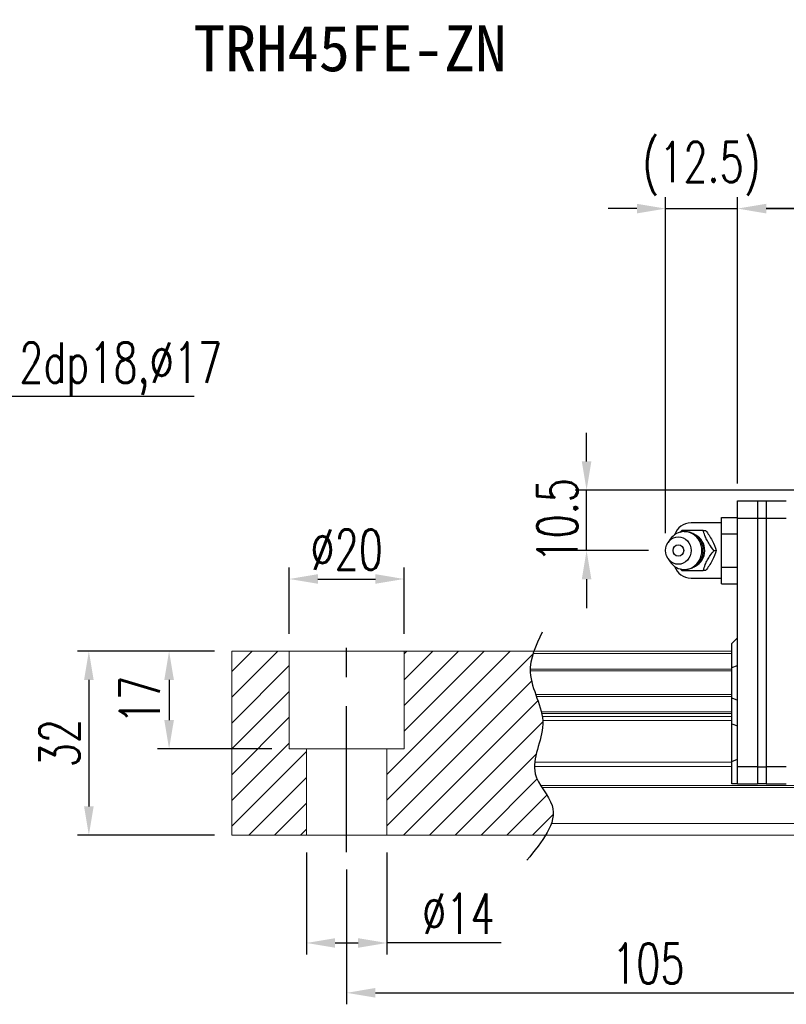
# Model space of a CAD drawing. Header units: millimetres. Extents: x 65 to 594, y 163 to 334.
# Tile 2 of 53: x 243 to 377, y 163 to 334. Entities that reach past the tile are written whole.
import ezdxf
from ezdxf import colors
from ezdxf.entities.mleader import LeaderData, LeaderLine
from ezdxf.enums import TextEntityAlignment as Align
from ezdxf.math import Vec2, Vec3

# ---------------------------------------------------------------- set-up
doc = ezdxf.new("R2010")
doc.units = ezdxf.units.MM
doc.header["$LTSCALE"] = 2
doc.header["$PDSIZE"] = -1
doc.linetypes.add('CENTER', pattern=[10.16, 6.35, -1.27, 1.27, -1.27])
for name, color, linetype in [('2', 7, 'Continuous'), ('CHA', 2, 'Continuous'), ('CL', 1, 'CENTER'), ('DIM', 4, 'Continuous'), ('OUT', 3, 'Continuous')]:
    doc.layers.add(name, color=color, linetype=linetype)
doc.styles.add('DIM-7', font='SIMPLEX.shx', dxfattribs={"width": 0.7, "bigfont": 'chineset.shx'})
doc.styles.add('T', font='kaiu.ttf')
doc.dimstyles.new('CNS', dxfattribs={"dimtxt": 3.5, "dimasz": 2.5, "dimexe": 1, "dimexo": 1.5, "dimgap": 0.09, "dimtad": 0, "dimdsep": 46, "dimtxsty": 'DIM-7', "dimcen": 0.09, "dimclrd": 1, "dimclre": 1, "dimclrt": 4, "dimadec": 0, "dimazin": 0, "dimtfac": 1, "dimtix": 1, "dimtmove": 2, "dimatfit": 3, "dimfxl": 1, "dimtvp": 0.971429, "dimtolj": 1, "dimarcsym": 0})

# ---------------------------------------------------------------- blocks, each defined once
blk = doc.blocks.new('*D1')
at = {"color": 7, "lineweight": -2, "transparency": 16777216}
for p, q in [((300.38, 186.53), (300.38, 163.09)), ((405.38, 186.53), (405.38, 163.09)), ((305.38, 165.09), (400.38, 165.09))]:
    blk.add_line(p, q, dxfattribs=at)
at = {"color": 7, "transparency": 16777216}
for points in [[(305.38, 165.93), (305.38, 164.26), (300.38, 165.09)], [(400.38, 165.93), (400.38, 164.26), (405.38, 165.09)]]:
    blk.add_solid(points, dxfattribs=at)
at = {"layer": 'DEFPOINTS', "color": 0, "transparency": 16777216}
for p in [(300.38, 189.53), (405.38, 189.53), (405.38, 165.09)]:
    blk.add_point(p, dxfattribs=at)
at = {"color": 7, "transparency": 16777216, "insert": (352.88, 170.19), "char_height": 7, "attachment_point": 5, "style": 'DIM-7'}
blk.add_mtext('\\A1;105', dxfattribs=at)
blk = doc.blocks.new('*D8')
at = {"color": 7, "lineweight": -2, "transparency": 16777216}
for p, q in [((290.38, 227.53), (290.38, 239.08)), ((310.38, 227.53), (310.38, 239.08)), ((295.38, 237.08), (305.38, 237.08))]:
    blk.add_line(p, q, dxfattribs=at)
at = {"color": 7, "transparency": 16777216}
for points in [[(295.38, 237.92), (295.38, 236.25), (290.38, 237.08)], [(305.38, 237.92), (305.38, 236.25), (310.38, 237.08)]]:
    blk.add_solid(points, dxfattribs=at)
at = {"layer": 'DEFPOINTS', "color": 0, "transparency": 16777216}
for p in [(310.38, 237.08), (290.38, 224.53), (310.38, 224.53)]:
    blk.add_point(p, dxfattribs=at)
at = {"color": 7, "transparency": 16777216, "insert": (300.38, 242.18), "char_height": 7, "attachment_point": 5, "style": 'DIM-7'}
blk.add_mtext('\\A1;%%C20', dxfattribs=at)
blk = doc.blocks.new('*D9')
at = {"color": 7, "lineweight": -2, "transparency": 16777216}
for p, q in [((277.38, 224.53), (267.48, 224.53)), ((269.48, 219.53), (269.48, 212.53)), ((287.38, 207.53), (267.48, 207.53))]:
    blk.add_line(p, q, dxfattribs=at)
at = {"color": 7, "transparency": 16777216}
for points in [[(268.65, 219.53), (270.32, 219.53), (269.48, 224.53)], [(268.65, 212.53), (270.32, 212.53), (269.48, 207.53)]]:
    blk.add_solid(points, dxfattribs=at)
at = {"layer": 'DEFPOINTS', "color": 0, "transparency": 16777216}
for p in [(280.38, 224.53), (269.48, 207.53), (290.38, 207.53)]:
    blk.add_point(p, dxfattribs=at)
at = {"color": 7, "transparency": 16777216, "insert": (264.38, 216.03), "char_height": 7, "attachment_point": 5, "rotation": 90, "style": 'DIM-7'}
blk.add_mtext('\\A1;17', dxfattribs=at)
blk = doc.blocks.new('*D10')
at = {"color": 7, "lineweight": -2, "transparency": 16777216}
for p, q in [((277.38, 224.53), (253.52, 224.53)), ((255.52, 219.53), (255.52, 197.53)), ((277.38, 192.53), (253.52, 192.53))]:
    blk.add_line(p, q, dxfattribs=at)
at = {"color": 7, "transparency": 16777216}
for points in [[(254.69, 219.53), (256.36, 219.53), (255.52, 224.53)], [(254.69, 197.53), (256.36, 197.53), (255.52, 192.53)]]:
    blk.add_solid(points, dxfattribs=at)
at = {"layer": 'DEFPOINTS', "color": 0, "transparency": 16777216}
for p in [(280.38, 224.53), (255.52, 192.53), (280.38, 192.53)]:
    blk.add_point(p, dxfattribs=at)
at = {"color": 7, "transparency": 16777216, "insert": (250.42, 208.53), "char_height": 7, "attachment_point": 5, "rotation": 90, "style": 'DIM-7'}
blk.add_mtext('\\A1;32', dxfattribs=at)
blk = doc.blocks.new('*D14')
at = {"color": 7, "lineweight": -2, "transparency": 16777216}
for p, q in [((368.38, 253.68), (368.38, 303.52)), ((552.38, 253.68), (552.38, 303.52)), ((547.38, 301.52), (373.38, 301.52))]:
    blk.add_line(p, q, dxfattribs=at)
at = {"color": 7, "transparency": 16777216}
for points in [[(373.38, 302.35), (373.38, 300.68), (368.38, 301.52)], [(547.38, 302.35), (547.38, 300.68), (552.38, 301.52)]]:
    blk.add_solid(points, dxfattribs=at)
at = {"layer": 'DEFPOINTS', "color": 0, "transparency": 16777216}
for p in [(368.38, 301.52), (368.38, 250.68), (552.38, 250.68)]:
    blk.add_point(p, dxfattribs=at)
at = {"color": 7, "transparency": 16777216, "insert": (460.38, 306.62), "char_height": 7, "attachment_point": 5, "style": 'DIM-7'}
blk.add_mtext('\\A1;184', dxfattribs=at)
blk = doc.blocks.new('*D23')
at = {"layer": 'DEFPOINTS', "color": 0, "transparency": 16777216}
for p in [(342.13, 252.53), (390.38, 252.53), (355.88, 242.03)]:
    blk.add_point(p, dxfattribs=at)
at = {"layer": 'DIM', "color": 7, "lineweight": -2, "transparency": 16777216}
for p, q in [((342.13, 257.53), (342.13, 262.53)), ((387.38, 252.53), (340.13, 252.53)), ((342.13, 242.03), (342.13, 252.53)), ((352.88, 242.03), (340.13, 242.03)), ((342.13, 237.03), (342.13, 232.03))]:
    blk.add_line(p, q, dxfattribs=at)
at = {"layer": 'DIM', "color": 7, "transparency": 16777216}
for points in [[(341.29, 257.53), (342.96, 257.53), (342.13, 252.53)], [(341.29, 237.03), (342.96, 237.03), (342.13, 242.03)]]:
    blk.add_solid(points, dxfattribs=at)
at = {"layer": 'DIM', "color": 7, "transparency": 16777216, "insert": (337.03, 247.28), "char_height": 7, "attachment_point": 5, "rotation": 90, "style": 'DIM-7'}
blk.add_mtext('\\A1;10.5', dxfattribs=at)
blk = doc.blocks.new('*D24')
at = {"color": 7, "lineweight": -2, "transparency": 16777216}
for p, q in [((355.88, 245.03), (355.88, 303.52)), ((368.38, 253.68), (368.38, 303.52)), ((350.88, 301.52), (345.88, 301.52)), ((355.88, 301.52), (368.38, 301.52)), ((373.38, 301.52), (378.38, 301.52))]:
    blk.add_line(p, q, dxfattribs=at)
at = {"color": 7, "transparency": 16777216}
for points in [[(350.88, 302.35), (350.88, 300.68), (355.88, 301.52)], [(373.38, 302.35), (373.38, 300.68), (368.38, 301.52)]]:
    blk.add_solid(points, dxfattribs=at)
at = {"layer": 'DEFPOINTS', "color": 0, "transparency": 16777216}
for p in [(368.38, 301.52), (368.38, 250.68), (355.88, 242.03)]:
    blk.add_point(p, dxfattribs=at)
at = {"color": 7, "transparency": 16777216, "insert": (362.13, 308.45), "char_height": 7, "attachment_point": 5, "style": 'DIM-7'}
blk.add_mtext('\\A1;(12.5)', dxfattribs=at)
blk = doc.blocks.new('*D27')
at = {"color": 7, "lineweight": -2, "transparency": 16777216}
for p, q in [((293.38, 189.53), (293.38, 171.76)), ((307.38, 189.53), (307.38, 171.76)), ((298.38, 173.76), (302.38, 173.76)), ((327.25, 173.76), (307.38, 173.76))]:
    blk.add_line(p, q, dxfattribs=at)
at = {"color": 7, "transparency": 16777216}
for points in [[(298.38, 174.59), (298.38, 172.93), (293.38, 173.76)], [(302.38, 174.59), (302.38, 172.93), (307.38, 173.76)]]:
    blk.add_solid(points, dxfattribs=at)
at = {"layer": 'DEFPOINTS', "color": 0, "transparency": 16777216}
for p in [(293.38, 192.53), (307.38, 192.53), (307.38, 173.76)]:
    blk.add_point(p, dxfattribs=at)
at = {"color": 7, "transparency": 16777216, "insert": (319.81, 178.86), "char_height": 7, "attachment_point": 5, "style": 'DIM-7'}
blk.add_mtext('\\A1;%%C14', dxfattribs=at)

msp = doc.modelspace()

# ---------------------------------------------------------------- hatches: boundary and pattern name
at = {"layer": 'DIM'}
h = msp.add_hatch(dxfattribs=at)
h.set_pattern_fill('ANSI31', color=0, style=0)
h.set_pattern_definition([(45, (-23.5682, 51.7507), (-2.245064, 2.245064), [])])
edge = h.paths.add_edge_path()
edge.add_spline(control_points=[(333.281, 216.963), (332.817, 218.264), (332.356, 219.64), (332.312, 221.018), (332.311, 221.102)], knot_values=[7.0410379, 7.0410379, 7.0410379, 7.0410379, 11.0834181, 11.3490412, 11.3490412, 11.3490412, 11.3490412], degree=3, periodic=0)
edge.add_spline(control_points=[(332.311, 221.102), (332.31, 221.2), (332.31, 221.298), (332.313, 221.396)], knot_values=[6.7346274, 6.7346274, 6.7346274, 6.7346274, 7.0410379, 7.0410379, 7.0410379, 7.0410379], degree=3, periodic=0)
edge.add_spline(control_points=[(332.313, 221.396), (332.337, 222.3), (332.527, 223.204), (332.814, 224.108)], knot_values=[3.908874, 3.908874, 3.908874, 3.908874, 6.7346274, 6.7346274, 6.7346274, 6.7346274], degree=3, periodic=0)
edge.add_spline(control_points=[(332.814, 224.108), (332.859, 224.249), (332.906, 224.391), (332.955, 224.533)], knot_values=[3.466366, 3.466366, 3.466366, 3.466366, 3.908874, 3.908874, 3.908874, 3.908874], degree=3, periodic=0)
edge.add_line((332.952, 224.533), (310.38, 224.533))
edge.add_line((310.38, 224.533), (310.38, 207.533))
edge.add_line((310.38, 207.533), (307.38, 207.533))
edge.add_line((307.38, 207.533), (307.38, 192.533))
edge.add_line((307.38, 192.533), (335.023, 192.533))
edge.add_spline(control_points=[(335.023, 192.533), (335.427, 193.203), (335.758, 193.87), (335.983, 194.533)], knot_values=[35.0876755, 35.0876755, 35.0876755, 35.0876755, 37.2888756, 37.2888756, 37.2888756, 37.2888756], degree=3, periodic=0)
edge.add_spline(control_points=[(335.983, 194.533), (336.342, 195.586), (336.524, 197.71), (335.024, 199.758), (334.343, 200.826)], knot_values=[27.949439, 27.949439, 27.949439, 27.949439, 31.4503537, 35.0876755, 35.0876755, 35.0876755, 35.0876755], degree=3, periodic=0)
edge.add_spline(control_points=[(334.343, 200.826), (334.268, 200.943), (334.194, 201.061), (334.122, 201.179)], knot_values=[27.5490533, 27.5490533, 27.5490533, 27.5490533, 27.949439, 27.949439, 27.949439, 27.949439], degree=3, periodic=0)
edge.add_spline(control_points=[(334.122, 201.179), (333.72, 201.837), (333.157, 202.917), (333.044, 204.051), (333.048, 204.49)], knot_values=[23.9494384, 23.9494384, 23.9494384, 23.9494384, 26.1777675, 27.5490533, 27.5490533, 27.5490533, 27.5490533], degree=3, periodic=0)
edge.add_spline(control_points=[(333.048, 204.49), (333.051, 204.724), (333.067, 204.96), (333.094, 205.197)], knot_values=[23.2175338, 23.2175338, 23.2175338, 23.2175338, 23.9494384, 23.9494384, 23.9494384, 23.9494384], degree=3, periodic=0)
edge.add_spline(control_points=[(333.094, 205.197), (333.337, 207.338), (334.582, 209.833), (334.507, 212.249), (334.49, 212.471)], knot_values=[15.9420699, 15.9420699, 15.9420699, 15.9420699, 22.5462419, 23.2175338, 23.2175338, 23.2175338, 23.2175338], degree=3, periodic=0)
edge.add_spline(control_points=[(334.49, 212.471), (334.472, 212.708), (334.444, 212.943), (334.406, 213.178)], knot_values=[15.228195, 15.228195, 15.228195, 15.228195, 15.9420699, 15.9420699, 15.9420699, 15.9420699], degree=3, periodic=0)
edge.add_spline(control_points=[(334.406, 213.178), (334.379, 213.346), (334.348, 213.512), (334.312, 213.679)], knot_values=[14.7203513, 14.7203513, 14.7203513, 14.7203513, 15.228195, 15.228195, 15.228195, 15.228195], degree=3, periodic=0)
edge.add_spline(control_points=[(334.312, 213.679), (334.293, 213.772), (334.272, 213.865), (334.25, 213.957)], knot_values=[14.4372251, 14.4372251, 14.4372251, 14.4372251, 14.7203513, 14.7203513, 14.7203513, 14.7203513], degree=3, periodic=0)
edge.add_spline(control_points=[(334.25, 213.957), (334.033, 214.869), (333.708, 215.771), (333.387, 216.669)], knot_values=[11.6531458, 11.6531458, 11.6531458, 11.6531458, 14.4372251, 14.4372251, 14.4372251, 14.4372251], degree=3, periodic=0)
edge.add_spline(control_points=[(333.387, 216.669), (333.351, 216.767), (333.316, 216.865), (333.281, 216.963)], knot_values=[11.3490412, 11.3490412, 11.3490412, 11.3490412, 11.6531458, 11.6531458, 11.6531458, 11.6531458], degree=3, periodic=0)
edge.add_line((333.281, 216.963), (333.281, 216.963))
h.paths.add_polyline_path([(290.38, 224.533), (280.38, 224.533), (280.38, 192.533), (293.38, 192.533), (293.38, 207.533), (290.38, 207.533)])

# ---------------------------------------------------------------- linework, layer by layer
at = {"layer": '2', "color": 0, "linetype": 'Continuous'}
for p, q in [((368.38, 250.683), (371.88, 250.683)), ((368.38, 247.683), (368.38, 250.683)), ((371.88, 250.683), (371.88, 247.683)), ((371.88, 250.683), (373.38, 250.683)), ((373.38, 250.683), (373.38, 247.683)), ((373.38, 250.683), (376.88, 250.683)), ((365.58, 246.833), (360.297, 246.833)), ((365.58, 247.806), (368.38, 247.806)), ((365.58, 244.919), (365.58, 247.806)), ((368.38, 204.433), (368.38, 247.683)), ((368.38, 247.683), (371.88, 247.683)), ((371.88, 247.683), (371.88, 204.433)), ((371.88, 247.683), (373.38, 247.683)), ((373.38, 247.683), (373.38, 204.433)), ((373.38, 247.683), (376.88, 247.683)), ((356.677, 243.992), (356.313, 243.457)), ((365.58, 244.919), (368.38, 244.919)), ((365.58, 239.146), (365.58, 244.919)), ((356.313, 240.608), (356.677, 240.074)), ((365.58, 236.259), (365.58, 239.146)), ((365.58, 239.146), (368.38, 239.146)), ((360.297, 237.233), (365.58, 237.233)), ((365.58, 236.259), (368.38, 236.259)), ((367.38, 225.833), (368.38, 226.833)), ((367.38, 221.685), (367.38, 225.833)), ((367.38, 221.685), (368.38, 222.049)), ((367.38, 216.38), (367.38, 221.685)), ((367.38, 216.38), (368.38, 216.016)), ((367.38, 211.911), (367.38, 216.38)), ((367.38, 205.321), (367.38, 211.911)), ((367.38, 211.911), (368.38, 211.547)), ((367.38, 205.321), (368.38, 205.735)), ((367.38, 201.433), (367.38, 205.321)), ((371.88, 204.433), (368.38, 204.433)), ((368.38, 201.433), (368.38, 204.433)), ((371.88, 204.433), (373.38, 204.433)), ((371.88, 204.433), (371.88, 201.433)), ((373.38, 204.433), (373.38, 201.433)), ((376.88, 204.433), (373.38, 204.433)), ((376.88, 204.383), (376.88, 204.433)), ((368.38, 201.433), (367.38, 201.433)), ((368.38, 201.433), (371.88, 201.433)), ((373.38, 201.433), (371.88, 201.433)), ((373.38, 201.433), (376.88, 201.433))]:
    msp.add_line(p, q, dxfattribs=at)
for centre, start, end in [((360.297, 243.833), 89.99998, 161.42204), ((360.297, 240.233), 198.57796, 270.00002)]:
    msp.add_arc(centre, 3, start, end, dxfattribs=at)
for centre, major_axis, start_param, end_param in [((359.131, 242.033), (0, -3.3), 3.1415926, 4.0769035), ((359.131, 242.033), (0, -3.3), 0, 3.1415927), ((359.946, 242.033), (0, -2.962), 0.4233297, 2.6987264), ((359.131, 242.033), (0, -3.3), 5.3479724, 6.2831853)]:
    msp.add_ellipse(centre, major_axis=major_axis, ratio=0.9238797, start_param=start_param, end_param=end_param, dxfattribs=at)
for major_axis in [(0, -2.4), (0, -1)]:
    msp.add_ellipse((358.097, 242.033), major_axis=major_axis, ratio=0.9238797, dxfattribs=at)
for points, degree in [([(358.687, 245.533), (358.599, 245.418), (358.511, 245.302), (358.424, 245.185)], 3), ([(362.421, 245.533), (362.836, 245.533)], 1), ([(364.288, 242.033), (364.703, 242.033)], 1), ([(358.443, 238.854), (358.524, 238.746), (358.606, 238.639), (358.687, 238.533)], 3), ([(359.152, 238.754), (359.21, 238.751), (359.267, 238.749), (359.323, 238.75)], 3), ([(362.836, 238.533), (362.421, 238.533)], 1)]:
    msp.add_open_spline(points, degree=degree, dxfattribs=at)
for points, knots in [([(362.421, 245.533), (361.703, 245.533), (360.934, 245.533), (359.627, 245.533), (359.14, 245.533), (358.688, 245.533)], [0, 0, 0, 0, 0.5, 0.5, 1, 1, 1, 1]), ([(362.431, 242.033), (362.43, 242.283), (362.375, 242.78), (362.117, 243.507), (361.689, 244.165), (361.115, 244.709), (360.43, 245.098), (359.75, 245.303), (359.313, 245.323), (359.13, 245.314)], [0, 0, 0, 0, 0.1424122, 0.2912277, 0.4421098, 0.5939693, 0.7455107, 0.8956214, 1, 1, 1, 1]), ([(364.288, 242.033), (364.023, 242.379), (363.755, 242.733), (363.338, 243.362), (363.178, 243.631), (362.909, 244.158), (362.797, 244.42), (362.594, 244.967), (362.505, 245.252), (362.421, 245.533)], [0, 0, 0, 0, 0.316279, 0.316279, 0.5305075, 0.5305075, 0.7443494, 0.7443494, 1, 1, 1, 1]), ([(362.836, 245.532), (363.249, 244.986), (363.647, 244.4), (364.3, 243.178), (364.531, 242.583), (364.703, 242.033)], [0, 0, 0, 0, 0.5, 0.5, 1, 1, 1, 1]), ([(359.471, 238.755), (359.519, 238.758), (359.814, 238.785), (360.346, 238.937), (361.006, 239.283), (361.568, 239.768), (362.008, 240.361), (362.307, 241.04), (362.418, 241.613), (362.431, 241.946), (362.431, 242.033)], [0, 0, 0, 0, 0.0297339, 0.1848987, 0.3380427, 0.4898314, 0.6411412, 0.7929758, 0.9463445, 1, 1, 1, 1]), ([(362.421, 238.533), (362.525, 238.879), (362.635, 239.233), (362.89, 239.862), (363.016, 240.131), (363.309, 240.658), (363.478, 240.92), (363.857, 241.467), (364.073, 241.752), (364.288, 242.033)], [0, 0, 0, 0, 0.316279, 0.316279, 0.5305075, 0.5305075, 0.7443494, 0.7443494, 1, 1, 1, 1]), ([(364.703, 242.032), (364.532, 241.486), (364.305, 240.9), (363.655, 239.678), (363.251, 239.083), (362.836, 238.533)], [0, 0, 0, 0, 0.5, 0.5, 1, 1, 1, 1]), ([(358.688, 238.533), (359.147, 238.533), (359.641, 238.533), (360.99, 238.533), (361.713, 238.533), (362.421, 238.533)], [0, 0, 0, 0, 0.5, 0.5, 1, 1, 1, 1])]:
    msp.add_open_spline(points, degree=3, knots=knots, dxfattribs=at)
at = {"layer": 'CL', "color": 0, "ltscale": 2}
msp.add_line((300.38, 189.533), (300.38, 227.533), dxfattribs=at)
at = {"layer": 'DIM', "color": 0}
msp.add_open_spline([(334.37, 227.861), (333.286, 225.522), (330.82, 220.205), (336.534, 212.123), (331.106, 203.721), (338.652, 196.526), (334.396, 191.383), (331.735, 188.168)], degree=3, knots=[0, 0, 0, 0, 7.306661, 16.6133617, 25.3207242, 31.5867608, 42.0326146, 42.0326146, 42.0326146, 42.0326146], dxfattribs=at)
at = {"layer": 'OUT', "color": 0, "linetype": 'Continuous', "lineweight": 15}
for p, q in [((280.38, 224.533), (367.38, 224.533)), ((280.38, 192.533), (280.38, 224.533)), ((290.38, 207.533), (290.38, 224.533)), ((310.38, 207.533), (310.38, 224.533)), ((332.814, 224.108), (367.38, 224.108)), ((332.311, 221.102), (367.38, 221.102)), ((332.313, 221.396), (367.38, 221.396)), ((333.281, 216.963), (367.38, 216.963)), ((333.387, 216.669), (367.38, 216.669)), ((334.25, 213.957), (367.38, 213.957)), ((334.312, 213.679), (367.38, 213.679)), ((334.406, 213.178), (367.38, 213.178)), ((334.49, 212.471), (367.38, 212.471)), ((290.38, 207.533), (310.38, 207.533)), ((293.38, 192.533), (293.38, 207.533)), ((307.38, 192.533), (307.38, 207.533)), ((333.048, 204.49), (367.38, 204.49)), ((333.094, 205.197), (367.38, 205.197)), ((334.122, 201.179), (584.38, 201.179)), ((334.343, 200.826), (584.38, 200.826)), ((335.983, 194.533), (584.38, 194.533)), ((280.38, 192.533), (584.38, 192.533))]:
    msp.add_line(p, q, dxfattribs=at)

# ---------------------------------------------------------------- texts
at = {"layer": 'CHA', "color": 7, "style": 'T'}
msp.add_text('TRH45FE-ZN', height=8, dxfattribs=at).set_placement((300.973, 329.344), align=Align.MIDDLE)

# ---------------------------------------------------------------- dimensions: what is measured, and where the dimension line sits
at = {"color": 0}
for base, p1, p2, text, picture, middle in [((368.38, 301.517), (355.88, 242.033), (368.38, 250.683), '(<>)', '*D24', (362.13, 308.451)), ((310.38, 237.083), (290.38, 224.533), (310.38, 224.533), '%%C<>', '*D8', (300.38, 242.183))]:
    dim = msp.add_linear_dim(base=base, p1=p1, p2=p2, text=text, dimstyle='CNS', override={"dimscale": 2, "dimgap": 0.8, "dimtad": 1, "dimclrd": 7, "dimclre": 7, "dimclrt": 7, "dimtmove": 1}, dxfattribs=at)
    dim.commit()
    dim.dimension.update_dxf_attribs({"geometry": picture, "text_midpoint": middle})
for base, p1, p2, picture, middle in [((368.38, 301.517), (552.38, 250.683), (368.38, 250.683), '*D14', (460.38, 306.617)), ((405.38, 165.092), (300.38, 189.533), (405.38, 189.533), '*D1', (352.88, 170.192))]:
    dim = msp.add_linear_dim(base=base, p1=p1, p2=p2, dimstyle='CNS', override={"dimscale": 2, "dimgap": 0.8, "dimtad": 1, "dimclrd": 7, "dimclre": 7, "dimclrt": 7, "dimtmove": 1}, dxfattribs=at)
    dim.commit()
    dim.dimension.update_dxf_attribs({"geometry": picture, "text_midpoint": middle})
for base, p2, picture, middle in [((255.522, 192.533), (280.38, 192.533), '*D10', (250.422, 208.533)), ((269.482, 207.533), (290.38, 207.533), '*D9', (264.382, 216.033))]:
    dim = msp.add_linear_dim(base=base, p1=(280.38, 224.533), p2=p2, angle=90, dimstyle='CNS', override={"dimscale": 2, "dimgap": 0.8, "dimtad": 1, "dimclrd": 7, "dimclre": 7, "dimclrt": 7, "dimtmove": 1}, dxfattribs=at)
    dim.commit()
    dim.dimension.update_dxf_attribs({"geometry": picture, "text_midpoint": middle})
dim = msp.add_linear_dim(base=(307.38, 173.76), p1=(293.38, 192.533), p2=(307.38, 192.533), angle=180, text='%%C<>', dimstyle='CNS', override={"dimscale": 2, "dimgap": 0.8, "dimtad": 1, "dimclrd": 7, "dimclre": 7, "dimclrt": 7, "dimtmove": 1}, dxfattribs=at)
dim.commit()
dim.dimension.update_dxf_attribs({"geometry": '*D27', "text_midpoint": (319.813, 173.76), "dimtype": 160})
at = {"layer": 'DIM', "color": 0}
dim = msp.add_linear_dim(base=(342.125, 252.533), p1=(355.88, 242.033), p2=(390.38, 252.533), angle=90, dimstyle='CNS', override={"dimscale": 2, "dimgap": 0.8, "dimtad": 1, "dimclrd": 7, "dimclre": 7, "dimclrt": 7, "dimtmove": 1}, dxfattribs=at)
dim.commit()
dim.dimension.update_dxf_attribs({"geometry": '*D23', "text_midpoint": (337.025, 247.283)})

# ---------------------------------------------------------------- leaders
at = {"color": 7}
ml = msp.add_multileader_mtext('Standard', dxfattribs=at)
ml.set_content('{\\C7;4-M12dp18,%%C17}', color=4, style='DIM-7')
ml.set_leader_properties(color=7)
ml.build(insert=Vec2(0, 0))
ml.multileader.update_dxf_attribs({"text_left_attachment_type": 6, "text_right_attachment_type": 6, "dogleg_length": 0.36, "arrow_head_size": 5, "scale": 2})
ctx = ml.context
ctx.base_point, ctx.scale, ctx.char_height, ctx.arrow_head_size, ctx.landing_gap_size, ctx.plane_origin = Vec3(220.514, 268.899), 2, 7, 5, 4, Vec3(206.693, 252.533)
ctx.left_attachment, ctx.right_attachment = 6, 6
notes = []
notes.append((ctx, [(0, (1, 1, 0), (219.794, 268.899), (1, 0), 0.72, [(0, [(206.693, 252.533)], 0, [])])]))
ctx.mtext.insert, ctx.mtext.flow_direction = Vec3(224.514, 278.232), 5
for ctx, leaders in notes:
    for number, flags, end, landing, length, lines in leaders:
        leader = LeaderData()
        leader.index, (leader.has_last_leader_line, leader.has_dogleg_vector, leader.attachment_direction) = number, flags
        leader.last_leader_point, leader.dogleg_vector, leader.dogleg_length = Vec3(end), Vec3(landing), length
        for number, points, colour, breaks in lines:
            line = LeaderLine()
            line.index, line.vertices, line.color, line.breaks = number, Vec3.list(points), colors.encode_raw_color(colour), breaks
            leader.lines.append(line)
        ctx.leaders.append(leader)

doc.saveas('drawing.dxf')
